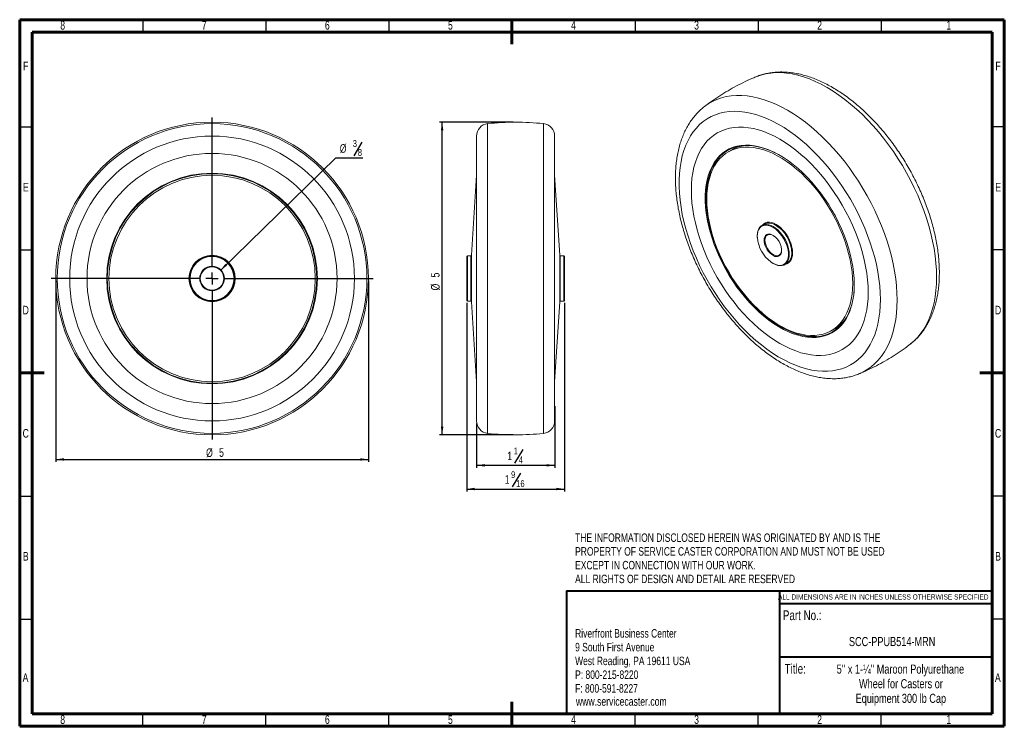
# Model space of a CAD drawing. Header units: inches. Extents: x 0.6 to 16.3, y 0.2 to 11.5.
import ezdxf

# ---------------------------------------------------------------- set-up
doc = ezdxf.new("R2010")
doc.units = ezdxf.units.IN
doc.header["$MEASUREMENT"] = 0
doc.layers.add('FORMAT', color=7, linetype='Continuous')
doc.styles.add('SLDTEXTSTYLE0', font='TXT', dxfattribs={"width": 0.75})
doc.dimstyles.new('SLDDIMSTYLE0', dxfattribs={"dimtxt": 0.137795, "dimasz": 0.13, "dimexe": 0, "dimexo": 0.0625, "dimgap": 0.034449, "dimtad": 0, "dimtih": 1, "dimtoh": 1, "dimrnd": 1e-09, "dimzin": 12, "dimdsep": 46, "dimlunit": 5, "dimtxsty": 'SLDTEXTSTYLE0', "dimsah": 1, "dimcen": 0, "dimadec": 0, "dimazin": 3, "dimtfac": 1, "dimtofl": 0, "dimtmove": 0, "dimatfit": 3, "dimfxl": 0, "dimfrac": 2, "dimtolj": 1, "dimtzin": 12, "dimarcsym": 0})
doc.dimstyles.new('SLDDIMSTYLE1', dxfattribs={"dimtxt": 0.137795, "dimasz": 0.13, "dimexe": 0, "dimexo": 0.0625, "dimgap": 0.034449, "dimtad": 1, "dimrnd": 1e-09, "dimzin": 12, "dimdsep": 46, "dimlunit": 5, "dimtxsty": 'SLDTEXTSTYLE0', "dimsah": 1, "dimcen": 0.09, "dimadec": 0, "dimazin": 3, "dimtfac": 1, "dimtofl": 0, "dimtmove": 0, "dimatfit": 3, "dimfxl": 0, "dimfrac": 2, "dimtolj": 1, "dimtzin": 12, "dimarcsym": 0})
doc.dimstyles.new('SLDDIMSTYLE2', dxfattribs={"dimtxt": 0.137795, "dimasz": 0.13, "dimexe": 0, "dimexo": 0.0625, "dimgap": 0.034449, "dimtad": 1, "dimdec": 6, "dimrnd": 1e-09, "dimzin": 12, "dimdsep": 46, "dimlunit": 5, "dimtxsty": 'SLDTEXTSTYLE0', "dimsah": 1, "dimcen": 0.09, "dimadec": 0, "dimazin": 3, "dimtfac": 1, "dimtofl": 0, "dimtmove": 0, "dimatfit": 3, "dimfxl": 0, "dimfrac": 2, "dimtolj": 1, "dimtzin": 12, "dimarcsym": 0})

# ---------------------------------------------------------------- blocks, each defined once
blk = doc.blocks.new('SW_NOTE_0')
at = {"layer": 'FORMAT', "color": 0, "char_height": 0.13542, "attachment_point": 1, "style": 'SLDTEXTSTYLE0'}
for s, insert in [('Riverfront Business Center', (0, 0.175)), ('9 South First Avenue', (0, -0.045)), ('West Reading, PA 19611 USA', (0, -0.265)), ('P: 800-215-8220', (0, -0.485)), ('F: 800-591-8227', (0, -0.705))]:
    blk.add_mtext(s, dxfattribs=dict(at, insert=insert))
blk = doc.blocks.new('SW_NOTE_1')
at = {"layer": 'FORMAT', "color": 0, "char_height": 0.13542, "attachment_point": 1, "style": 'SLDTEXTSTYLE0'}
for s, insert in [('THE INFORMATION DISCLOSED HEREIN WAS ORIGINATED BY AND IS THE', (0, 0.175)), ('PROPERTY OF SERVICE CASTER CORPORATION AND MUST NOT BE USED', (0, -0.045)), ('EXCEPT IN CONNECTION WITH OUR WORK.', (0, -0.265)), ('ALL RIGHTS OF DESIGN AND DETAIL ARE RESERVED', (0, -0.485))]:
    blk.add_mtext(s, dxfattribs=dict(at, insert=insert))
blk = doc.blocks.new('SW_NOTE_2')
at = {"layer": 'FORMAT', "color": 0, "char_height": 0.14583, "attachment_point": 2, "style": 'SLDTEXTSTYLE0'}
for s, insert in [("5'' x 1-¼'' Maroon Polyurethane", (1.433, 0.188)), ('Wheel for Casters or', (1.441, -0.046)), ('Equipment 300 lb Cap', (1.44, -0.28))]:
    blk.add_mtext(s, dxfattribs=dict(at, insert=insert))
blk = doc.blocks.new('_D')
at = {"layer": 'FORMAT'}
for p, q in [((6.065, 9.539), (5.933, 9.319)), ((3.802, 7.488), (5.647, 9.287)), ((5.647, 9.287), (6.08, 9.287))]:
    blk.add_line(p, q, dxfattribs=at)
blk.add_solid([(3.802, 7.488), (3.909, 7.565), (3.881, 7.593)], dxfattribs=at)
at = {"layer": 'FORMAT', "attachment_point": 1, "style": 'SLDTEXTSTYLE0'}
for s, insert, char_height in [('%%c', (5.71, 9.506), 0.1378), ('3', (5.918, 9.571), 0.11), ('8', (5.999, 9.429), 0.11)]:
    blk.add_mtext(s, dxfattribs=dict(at, insert=insert, char_height=char_height))
blk = doc.blocks.new('_D_1')
at = {"layer": 'FORMAT'}
for p, q in [((1.167, 7.318), (1.167, 4.424)), ((6.167, 7.318), (6.167, 4.424)), ((1.167, 4.464), (6.167, 4.464))]:
    blk.add_line(p, q, dxfattribs=at)
for points in [[(1.167, 4.464), (1.297, 4.444), (1.297, 4.484)], [(6.167, 4.464), (6.037, 4.484), (6.037, 4.444)]]:
    blk.add_solid(points, dxfattribs=at)
at = {"layer": 'FORMAT', "attachment_point": 1, "style": 'SLDTEXTSTYLE0'}
for s, insert, char_height in [('%%c', (3.572, 4.641), 0.1378), ('5', (3.78, 4.644), 0.138)]:
    blk.add_mtext(s, dxfattribs=dict(at, insert=insert, char_height=char_height))
blk = doc.blocks.new('SW_CENTERMARKSYMBOL_0')
at = {"layer": 'FORMAT', "color": 0}
for p, q in [((0, 0.197), (0, 2.575)), ((-0.197, 0), (-2.575, 0)), ((0, 0), (-0.098, 0)), ((0, 0), (0, 0.098)), ((0, 0), (0, -0.098)), ((0, 0), (0.098, 0)), ((0.197, 0), (2.575, 0)), ((0, -0.197), (0, -2.575))]:
    blk.add_line(p, q, dxfattribs=at)
blk = doc.blocks.new('_D_2')
at = {"layer": 'FORMAT'}
for p, q in [((8.482, 9.858), (7.307, 9.858)), ((7.347, 4.858), (7.347, 9.858)), ((8.482, 4.858), (7.307, 4.858))]:
    blk.add_line(p, q, dxfattribs=at)
for points in [[(7.347, 9.858), (7.327, 9.728), (7.367, 9.728)], [(7.347, 4.858), (7.367, 4.988), (7.327, 4.988)]]:
    blk.add_solid(points, dxfattribs=at)
at = {"layer": 'FORMAT', "attachment_point": 1, "rotation": 90, "style": 'SLDTEXTSTYLE0'}
for s, insert, char_height in [('5', (7.167, 7.374), 0.138), ('%%c', (7.169, 7.167), 0.1378)]:
    blk.add_mtext(s, dxfattribs=dict(at, insert=insert, char_height=char_height))
blk = doc.blocks.new('_D_3')
at = {"layer": 'FORMAT'}
for p, q in [((9.147, 5.318), (9.147, 4.33)), ((7.897, 5.041), (7.897, 4.33)), ((8.639, 4.622), (8.506, 4.402)), ((7.897, 4.37), (9.147, 4.37))]:
    blk.add_line(p, q, dxfattribs=at)
for points in [[(7.897, 4.37), (8.027, 4.35), (8.027, 4.39)], [(9.147, 4.37), (9.017, 4.39), (9.017, 4.35)]]:
    blk.add_solid(points, dxfattribs=at)
at = {"layer": 'FORMAT', "attachment_point": 1, "style": 'SLDTEXTSTYLE0'}
for s, insert, char_height in [('1', (8.389, 4.591), 0.138), ('1', (8.491, 4.654), 0.11), ('4', (8.572, 4.512), 0.11)]:
    blk.add_mtext(s, dxfattribs=dict(at, insert=insert, char_height=char_height))
blk = doc.blocks.new('_D_4')
at = {"layer": 'FORMAT'}
for p, q in [((7.74, 6.967), (7.74, 3.952)), ((9.303, 6.967), (9.303, 3.952)), ((8.598, 4.244), (8.466, 4.024)), ((7.74, 3.991), (9.303, 3.991))]:
    blk.add_line(p, q, dxfattribs=at)
for points in [[(7.74, 3.991), (7.87, 3.971), (7.87, 4.011)], [(9.303, 3.991), (9.173, 4.011), (9.173, 3.971)]]:
    blk.add_solid(points, dxfattribs=at)
at = {"layer": 'FORMAT', "attachment_point": 1, "style": 'SLDTEXTSTYLE0'}
for s, insert, char_height in [('9', (8.45, 4.276), 0.11), ('1', (8.348, 4.213), 0.138), ('16', (8.532, 4.133), 0.1102)]:
    blk.add_mtext(s, dxfattribs=dict(at, insert=insert, char_height=char_height))

msp = doc.modelspace()

# ---------------------------------------------------------------- linework, layer by layer
at = {"color": 7, "linetype": 'Continuous', "lineweight": 60}
for p, q in [((0.5905512, 11.496063), (16.3385827, 11.496063)), ((0.5905512, 0.1968504), (0.5905512, 11.496063)), ((8.4645669, 11.496063), (8.4645669, 11.1023622)), ((16.3385827, 11.496063), (16.3385827, 0.1968504)), ((0.7874016, 11.2992126), (16.1417323, 11.2992126)), ((0.7874016, 0.3937008), (0.7874016, 11.2992126)), ((16.1417323, 11.2992126), (16.1417323, 0.3937008)), ((0.5905512, 5.8464567), (0.984252, 5.8464567)), ((16.3385827, 5.8464567), (15.9448819, 5.8464567)), ((16.1417323, 2.5688976), (16.1417323, 0.3937008)), ((8.4645669, 0.1968504), (8.4645669, 0.5905512)), ((16.1417323, 0.3937008), (0.7874016, 0.3937008)), ((16.1417323, 0.3937008), (8.7716535, 0.3937008)), ((16.3385827, 0.1968504), (0.5905512, 0.1968504))]:
    msp.add_line(p, q, dxfattribs=at)
at = {"color": 7, "linetype": 'Continuous', "lineweight": 30}
for p, q in [((2.5590551, 11.496063), (2.5590551, 11.2992126)), ((4.5275591, 11.496063), (4.5275591, 11.2992126)), ((6.496063, 11.496063), (6.496063, 11.2992126)), ((10.4330709, 11.496063), (10.4330709, 11.2992126)), ((12.4015748, 11.496063), (12.4015748, 11.2992126)), ((14.3700787, 11.496063), (14.3700787, 11.2992126)), ((0.5905512, 9.7834646), (0.7874016, 9.7834646)), ((16.3385827, 9.7834646), (16.1417323, 9.7834646)), ((0.5905512, 7.8149606), (0.7874016, 7.8149606)), ((16.3385827, 7.8149606), (16.1417323, 7.8149606)), ((0.5905512, 3.8779528), (0.7874016, 3.8779528)), ((16.3385827, 3.8779528), (16.1417323, 3.8779528)), ((0.5905512, 1.9094488), (0.7874016, 1.9094488)), ((16.3385827, 1.9094488), (16.1417323, 1.9094488)), ((2.5590551, 0.1968504), (2.5590551, 0.3937008)), ((4.5275591, 0.1968504), (4.5275591, 0.3937008)), ((6.496063, 0.1968504), (6.496063, 0.3937008)), ((10.4330709, 0.1968504), (10.4330709, 0.3937008)), ((12.4015748, 0.1968504), (12.4015748, 0.3937008)), ((14.3700787, 0.1968504), (14.3700787, 0.3937008))]:
    msp.add_line(p, q, dxfattribs=at)
at = {"color": 7, "linetype": 'Continuous', "lineweight": 15}
for p, q in [((11.541558, 10.1065968), (11.5450929, 10.1093244)), ((7.8965263, 7.3575312), (7.8965263, 9.634819)), ((9.1465263, 9.634819), (9.1465263, 7.3575312)), ((11.9751627, 9.4119055), (11.9221297, 9.3812902)), ((7.8965263, 9.0075312), (7.8158672, 7.7284019)), ((9.2271854, 7.7284019), (9.1465263, 9.0075312)), ((12.5022357, 8.2283869), (12.462913, 8.2056864)), ((12.3853078, 8.0393849), (12.3851003, 8.0360934)), ((12.3851003, 8.0360934), (12.3857547, 8.0146001)), ((12.3856235, 8.0443926), (12.3853078, 8.0393849)), ((7.805887, 7.7190312), (7.7502763, 7.7190312)), ((9.2927763, 7.7190312), (9.2371656, 7.7190312)), ((7.7402763, 7.0060312), (7.7402763, 7.7090312)), ((9.3027763, 7.7090312), (9.3027763, 7.3575312)), ((12.6090571, 7.6163747), (12.6297242, 7.602768)), ((12.8243836, 7.579533), (12.8637063, 7.6022336)), ((7.8965263, 5.0802433), (7.8965263, 7.3575312)), ((9.1465263, 7.3575312), (9.1465263, 5.0802433)), ((9.3027763, 7.3575312), (9.3027763, 7.0060312)), ((13.9356087, 7.2685678), (13.9355, 7.2609692)), ((13.9355785, 7.2747879), (13.9356087, 7.2685678)), ((13.9310658, 7.1235777), (13.9329428, 7.1430987)), ((7.7502763, 6.9960312), (7.805887, 6.9960312)), ((7.8158672, 6.9866605), (7.8965263, 5.7075312)), ((9.1465263, 5.7075312), (9.2271854, 6.9866605)), ((9.2371656, 6.9960312), (9.2927763, 6.9960312)), ((13.5719956, 6.5233289), (13.6250287, 6.5539442))]:
    msp.add_line(p, q, dxfattribs=at)
at = {"color": 8, "linetype": 'Continuous', "lineweight": 15}
for p, q in [((8.0752111, 9.83368), (8.0752111, 4.8813824)), ((8.9678415, 7.3575312), (8.9678415, 9.83368)), ((12.3880292, 8.0320114), (12.3886378, 8.0115879)), ((12.4978475, 7.9500964), (12.4969237, 7.969148)), ((7.7502763, 7.7190312), (7.7502763, 6.9960312)), ((7.805887, 7.3575312), (7.805887, 7.7190312)), ((7.8158672, 7.7284019), (7.8158672, 6.9866605)), ((9.2271854, 7.3575312), (9.2271854, 7.7284019)), ((9.2371656, 7.7190312), (9.2371656, 7.3575312)), ((9.2927763, 7.3575312), (9.2927763, 7.7190312)), ((7.805887, 6.9960312), (7.805887, 7.3575312)), ((8.9678415, 4.8813824), (8.9678415, 7.3575312)), ((9.2271854, 6.9866605), (9.2271854, 7.3575312)), ((9.2371656, 7.3575312), (9.2371656, 6.9960312)), ((9.2927763, 6.9960312), (9.2927763, 7.3575312)), ((13.9385376, 7.2644857), (13.9385172, 7.2564425)), ((13.9385241, 7.2710486), (13.9385376, 7.2644857))]:
    msp.add_line(p, q, dxfattribs=at)
at = {"color": 7, "linetype": 'Continuous', "lineweight": 40}
for p, q in [((9.3359125, 2.3634387), (16.1417323, 2.3634387)), ((9.3359125, 2.3634387), (9.3359125, 0.3937008)), ((12.7436082, 2.3634387), (12.7436082, 0.3937008)), ((12.7436082, 2.1586001), (16.1417323, 2.1586001)), ((12.7436082, 1.3077474), (16.1417323, 1.3077474))]:
    msp.add_line(p, q, dxfattribs=at)
at = {"color": 8, "linetype": 'Continuous', "lineweight": 15, "flags": 128}
for points in [[(15.2554986, 7.3788508), (15.2529307, 7.4897954), (15.2452347, 7.6033793), (15.2324331, 7.7192694), (15.2145635, 7.8371258), (15.1916782, 7.9566028), (15.1638444, 8.0773499), (15.1311438, 8.1990129), (15.0936722, 8.3212351), (15.0515396, 8.4436578), (15.0048696, 8.5659221), (14.953799, 8.6876692), (14.8984776, 8.8085422), (14.8390677, 8.9281863), (14.7757436, 9.0462508), (14.708691, 9.1623893), (14.6381066, 9.2762611), (14.5641975, 9.3875323), (14.4871803, 9.4958765), (14.407281, 9.6009758), (14.324734, 9.702522), (14.2397815, 9.8002173), (14.1526724, 9.893775), (14.0636625, 9.9829208), (13.9730128, 10.0673932), (13.880989, 10.1469444), (13.7878613, 10.2213411), (13.6939027, 10.2903651), (13.5993889, 10.3538139), (13.504597, 10.4115013), (13.4098051, 10.4632583), (13.3152912, 10.5089329), (13.2213326, 10.5483912), (13.1282049, 10.5815175), (13.0361812, 10.6082146), (12.9455314, 10.6284042), (12.8565215, 10.642027), (12.7694125, 10.6490432), (12.6844599, 10.6494321), (12.6019129, 10.6431926), (12.5220136, 10.630343), (12.4449964, 10.610921), (12.3710873, 10.5849836), (12.3640335, 10.5820996)], [(11.5450929, 10.1093244), (11.6022652, 10.1495102), (11.6693178, 10.1882314), (11.7399022, 10.2206082), (11.8138114, 10.2465457), (11.8908286, 10.2659677), (11.9707278, 10.2788173), (12.0532748, 10.2850567), (12.1382274, 10.2846678), (12.2253364, 10.2776517), (12.3143463, 10.2640288), (12.4049961, 10.2438392), (12.4970198, 10.2171421), (12.5901475, 10.1840158), (12.6841061, 10.1445575), (12.77862, 10.0988829), (12.8734119, 10.0471259), (12.9682038, 9.9894385), (13.0627177, 9.9259897), (13.1566763, 9.8569658), (13.249804, 9.7825691), (13.3418277, 9.7030178), (13.4324775, 9.6185454), (13.5214874, 9.5293996), (13.6085964, 9.4358419), (13.693549, 9.3381466), (13.776096, 9.2366004), (13.8559952, 9.1315011), (13.9330124, 9.0231569), (14.0069216, 8.9118858), (14.077506, 8.7980139), (14.1445586, 8.6818755), (14.2078827, 8.563811), (14.2672925, 8.4441668), (14.3226139, 8.3232939), (14.3736845, 8.2015467), (14.4203546, 8.0792825), (14.4624872, 7.9568597), (14.4999587, 7.8346376), (14.5326594, 7.7129745), (14.5604931, 7.5922274), (14.5833784, 7.4727504), (14.601248, 7.354894), (14.6140497, 7.2390039), (14.6217457, 7.12542), (14.6243135, 7.0144754), (14.6217457, 6.9064956), (14.6140497, 6.8017973), (14.601248, 6.7006876), (14.5833784, 6.6034631), (14.5604931, 6.5104089), (14.5326594, 6.421798), (14.4999587, 6.3378902), (14.4624872, 6.2589318), (14.4203546, 6.1851544), (14.3736845, 6.1167742), (14.3226139, 6.0539919), (14.2672925, 5.9969917), (14.2078827, 5.9459407), (14.1445586, 5.9009886), (14.077506, 5.8622674), (14.0126554, 5.8322292)], [(11.5556071, 8.64797), (11.5562392, 8.6852483), (11.5614464, 8.7730252), (11.5718379, 8.8572133), (11.5873685, 8.9374446), (11.60797, 9.013368), (11.6335526, 9.0846518), (11.6640042, 9.1509841), (11.6991918, 9.2120749), (11.7389614, 9.2676571), (11.7831392, 9.3174876), (11.831532, 9.3613485), (11.8839282, 9.399048), (11.9400987, 9.4304213), (11.9997978, 9.4553313), (12.0627645, 9.4736689), (12.1287235, 9.4853539), (12.1973863, 9.4903354), (12.2684527, 9.4885914), (12.3416119, 9.4801297), (12.3672777, 9.4756581)], [(11.5762298, 8.7794725), (11.5755537, 8.7722365), (11.5703775, 8.6849805), (11.5703775, 8.5945386), (11.5755537, 8.5013062), (11.5858836, 8.4056911), (11.601322, 8.3081112), (11.6218013, 8.2089934), (11.647232, 8.108771), (11.6775029, 8.0078824), (11.7124817, 7.9067685), (11.7520153, 7.8058717), (11.7959309, 7.705633), (11.8440365, 7.6064908), (11.8961218, 7.5088787), (11.9519589, 7.4132234), (12.0113037, 7.3199433), (12.0738967, 7.2294461), (12.1394642, 7.1421278), (12.2077195, 7.05837), (12.2783641, 6.978539), (12.3510892, 6.9029839), (12.4255767, 6.8320351), (12.5015009, 6.7660028), (12.5785297, 6.7051758), (12.6563265, 6.6498201), (12.7345509, 6.6001776), (12.7809373, 6.5735626)], [(12.5611432, 8.205551), (12.5393689, 8.2087972), (12.5070986, 8.2082674), (12.4775878, 8.2009229), (12.4514656, 8.1869203), (12.4292887, 8.1665579), (12.4115299, 8.1402698), (12.3985675, 8.1086163), (12.3906779, 8.0722719), (12.3880292, 8.0320114)], [(12.4678684, 8.208547), (12.4694134, 8.2104651), (12.4918364, 8.2321099), (12.518294, 8.2473886), (12.5482476, 8.25599), (12.5810875, 8.257739), (12.6161451, 8.2526002), (12.6527067, 8.240678), (12.6900281, 8.2222152), (12.7174648, 8.2047144)], [(12.4969237, 7.969148), (12.4996071, 7.9990605), (12.5075542, 8.0247252), (12.5204595, 8.045156), (12.5378273, 8.0595677), (12.5589899, 8.0674064), (12.5831341, 8.0683708), (12.5971851, 8.0659866)], [(12.9371503, 7.8780744), (12.9416505, 7.859443), (12.949604, 7.8126316), (12.9522733, 7.7679933), (12.949604, 7.7264369), (12.9416505, 7.6888083), (12.9285747, 7.6558736), (12.9106428, 7.6283032), (12.8882198, 7.6066584), (12.8617622, 7.5913798), (12.8318085, 7.5827784), (12.829339, 7.5823937)], [(12.6049763, 7.6220857), (12.6093933, 7.6189284), (12.6456547, 7.5964647), (12.6817227, 7.5802259), (12.7168285, 7.570558), (12.7502239, 7.5676671), (12.7811971, 7.5716148), (12.809088, 7.5823169), (12.8333022, 7.5995453), (12.8533234, 7.6229329), (12.8687251, 7.6519813), (12.879179, 7.6860711), (12.8796947, 7.6885094)], [(14.832921, 6.3055537), (14.8390677, 6.310316), (14.8984776, 6.3613671), (14.953799, 6.4183673), (15.0048696, 6.4811496), (15.0515396, 6.5495297), (15.0936722, 6.6233072), (15.1311438, 6.7022656), (15.1638444, 6.7861733), (15.1916782, 6.8747842), (15.2145635, 6.9678384), (15.2324331, 7.065063), (15.2452347, 7.1661727), (15.2529307, 7.270871), (15.2554986, 7.3788508)], [(13.8676108, 6.8378097), (13.8459478, 6.7861636), (13.8131103, 6.7224172), (13.7756111, 6.6640488), (13.7336145, 6.6113136), (13.6873038, 6.5644423), (13.6368818, 6.5236397), (13.5825687, 6.4890844), (13.5246023, 6.4609274), (13.4632358, 6.4392918), (13.3987377, 6.4242723), (13.33139, 6.4159344), (13.2614872, 6.4143148), (13.1893349, 6.4194204), (13.1152487, 6.431229), (13.0395525, 6.4496888), (12.9625773, 6.4747192), (12.8846597, 6.5062108), (12.8061405, 6.5440258), (12.7450278, 6.577615)]]:
    msp.add_lwpolyline(points, dxfattribs=at)
at = {"color": 7, "linetype": 'Continuous', "lineweight": 15, "flags": 128}
for points in [[(14.3573484, 7.0227114), (14.3547693, 7.1294015), (14.3470402, 7.2387276), (14.3341859, 7.3503396), (14.3162476, 7.4638798), (14.2932827, 7.5789847), (14.2653648, 7.6952854), (14.2325833, 7.8124094), (14.1950432, 7.9299816), (14.1528648, 8.0476253), (14.1061833, 8.1649636), (14.055148, 8.2816208), (13.9999225, 8.3972231), (13.9406838, 8.5114002), (13.8776215, 8.6237864), (13.8109378, 8.7340216), (13.7408461, 8.8417527), (13.667571, 8.9466347), (13.5913472, 9.0483316), (13.512419, 9.1465176), (13.431039, 9.2408782), (13.3474681, 9.3311111), (13.261974, 9.4169273), (13.1748304, 9.4980519), (13.0863165, 9.574225), (12.9967159, 9.6452026), (12.9063156, 9.7107574), (12.8154052, 9.7706793), (12.7242758, 9.8247765), (12.6332194, 9.8728755), (12.5425277, 9.9148225), (12.4524912, 9.9504829), (12.3633983, 9.9797425), (12.2755344, 10.0025077), (12.1891809, 10.0187054), (12.1046145, 10.0282839), (12.022106, 10.0312124), (11.9419198, 10.0274816), (11.8643128, 10.0171033), (11.7895334, 10.0001109), (11.7178213, 9.9765588), (11.6494061, 9.9465224), (11.5845071, 9.9100979), (11.5233321, 9.867402), (11.4660771, 9.8185715), (11.4129254, 9.7637629), (11.3640474, 9.7031516), (11.3195997, 9.6369318), (11.2797245, 9.5653156), (11.2445496, 9.4885325), (11.2141878, 9.4068285), (11.1887362, 9.3204651), (11.1682763, 9.2297192), (11.1528739, 9.1348813), (11.1425781, 9.0362553), (11.1374219, 8.9341571), (11.1374219, 8.8289137), (11.1425781, 8.7208623), (11.1528739, 8.610349), (11.1682763, 8.4977278), (11.1887362, 8.3833595), (11.2141878, 8.2676104), (11.2445496, 8.1508512), (11.2797245, 8.0334561), (11.3195997, 7.9158011), (11.3640474, 7.798263), (11.4129254, 7.6812183), (11.4660771, 7.5650421), (11.5233321, 7.4501063), (11.5845071, 7.3367793), (11.6494061, 7.225424), (11.7178213, 7.1163972), (11.7895334, 7.010048), (11.8643128, 6.9067172), (11.9419198, 6.8067357), (12.022106, 6.7104238), (12.1046145, 6.6180901), (12.1891809, 6.5300303), (12.2755344, 6.4465264), (12.3633983, 6.3678461), (12.4524912, 6.2942413), (12.5425277, 6.2259477), (12.6332194, 6.1631842), (12.7242758, 6.1061518), (12.8154052, 6.0550333), (12.9063156, 6.0099922), (12.9967159, 5.971173), (13.0863165, 5.9387), (13.1748304, 5.9126772), (13.261974, 5.8931879), (13.3474681, 5.8802946), (13.431039, 5.8740386), (13.512419, 5.8744399), (13.5913472, 5.8814973), (13.667571, 5.8951881), (13.7408461, 5.9154685), (13.8109378, 5.9422735), (13.8776215, 5.9755173), (13.9406838, 6.0150933), (13.9999225, 6.0608748), (14.055148, 6.1127151), (14.1061833, 6.1704483), (14.1528648, 6.2338892), (14.1950432, 6.3028348), (14.2325833, 6.3770641), (14.2653648, 6.4563395), (14.2932827, 6.5404068), (14.3162476, 6.628997), (14.3341859, 6.721826), (14.3470402, 6.8185967), (14.3547693, 6.9189991), (14.3573484, 7.0227114)], [(14.1612763, 7.1359014), (14.1586961, 7.2359939), (14.150965, 7.3387002), (14.1381113, 7.4436455), (14.1201818, 7.5504468), (14.0972419, 7.6587145), (14.0693753, 7.7680534), (14.0366838, 7.8780647), (13.9992866, 7.9883469), (13.9573202, 8.0984977), (13.9109376, 8.2081149), (13.8603082, 8.3167988), (13.8056167, 8.4241527), (13.7470627, 8.5297849), (13.6848597, 8.63331), (13.6192349, 8.7343501), (13.5504276, 8.8325367), (13.4786888, 8.9275114), (13.4042805, 9.0189277), (13.327474, 9.1064521), (13.2485497, 9.1897651), (13.1677955, 9.2685627), (13.0855061, 9.3425575), (13.0019818, 9.4114795), (12.9175273, 9.475077), (12.8324508, 9.5331182), (12.7470627, 9.5853912), (12.6616746, 9.6317052), (12.5765981, 9.6718913), (12.4921436, 9.7058028), (12.4086192, 9.733316), (12.3263298, 9.7543306), (12.2455757, 9.7687697), (12.1666513, 9.7765808), (12.0898449, 9.7777353), (12.0154365, 9.772229), (11.9436978, 9.760082), (11.8748905, 9.7413387), (11.8092656, 9.7160674), (11.7470627, 9.6843604), (11.6885086, 9.6463332), (11.6338171, 9.6021248), (11.5831877, 9.5518964), (11.5368052, 9.4958312), (11.4948388, 9.4341339), (11.4574416, 9.3670296), (11.42475, 9.2947631), (11.3968835, 9.2175982), (11.3739436, 9.1358163), (11.3560141, 9.049716), (11.3431603, 8.9596114), (11.3354293, 8.8658312), (11.3328491, 8.7687177), (11.3354293, 8.6686252), (11.3431603, 8.5659189), (11.3560141, 8.4609736), (11.3739436, 8.3541723), (11.3968835, 8.2459046), (11.42475, 8.1365657), (11.4574416, 8.0265544), (11.4948388, 7.9162722), (11.5368052, 7.8061214), (11.5831877, 7.6965042), (11.6338171, 7.5878203), (11.6885086, 7.4804664), (11.7470627, 7.3748342), (11.8092656, 7.2713091), (11.8748905, 7.170269), (11.9436978, 7.0720824), (12.0154365, 6.9771077), (12.0898449, 6.8856914), (12.1666513, 6.798167), (12.2455757, 6.714854), (12.3263298, 6.6360564), (12.4086192, 6.5620616), (12.4921436, 6.4931396), (12.5765981, 6.4295421), (12.6616746, 6.3715009), (12.7470627, 6.3192279), (12.8324508, 6.2729139), (12.9175273, 6.2327278), (13.0019818, 6.1988163), (13.0855061, 6.1713031), (13.1677955, 6.1502885), (13.2485497, 6.1358494), (13.327474, 6.1280383), (13.4042805, 6.1268838), (13.4786888, 6.1323901), (13.5504276, 6.1445371), (13.6192349, 6.1632804), (13.6848597, 6.1885517), (13.7470627, 6.2202587), (13.8056167, 6.2582859), (13.8603082, 6.3024943), (13.9109376, 6.3527227), (13.9573202, 6.4087879), (13.9992866, 6.4704852), (14.0366838, 6.5375895), (14.0693753, 6.609856), (14.0972419, 6.6870209), (14.1201818, 6.7688028), (14.1381113, 6.8549031), (14.150965, 6.9450077), (14.1586961, 7.0387879), (14.1612763, 7.1359014)], [(14.1612763, 7.1359014), (14.1586961, 7.2359939), (14.150965, 7.3387002), (14.1381113, 7.4436455), (14.1201818, 7.5504468), (14.0972419, 7.6587145), (14.0693753, 7.7680534), (14.0366838, 7.8780647), (13.9992866, 7.9883469), (13.9573202, 8.0984977), (13.9109376, 8.2081149), (13.8603082, 8.3167988), (13.8056167, 8.4241527), (13.7470627, 8.5297849), (13.6848597, 8.63331), (13.6192349, 8.7343501), (13.5504276, 8.8325367), (13.4786888, 8.9275114), (13.4042805, 9.0189277), (13.327474, 9.1064521), (13.2485497, 9.1897651), (13.1677955, 9.2685627), (13.0855061, 9.3425575), (13.0019818, 9.4114795), (12.9175273, 9.475077), (12.8324508, 9.5331182), (12.7470627, 9.5853912), (12.6616746, 9.6317052), (12.5765981, 9.6718913), (12.4921436, 9.7058028), (12.4086192, 9.733316), (12.3263298, 9.7543306), (12.2455757, 9.7687697), (12.1666513, 9.7765808), (12.0898449, 9.7777353), (12.0154365, 9.772229), (11.9436978, 9.760082), (11.8748905, 9.7413387), (11.8092656, 9.7160674), (11.7470627, 9.6843604), (11.6885086, 9.6463332), (11.6338171, 9.6021248), (11.5831877, 9.5518964), (11.5368052, 9.4958312), (11.4948388, 9.4341339), (11.4574416, 9.3670296), (11.42475, 9.2947631), (11.3968835, 9.2175982), (11.3739436, 9.1358163), (11.3560141, 9.049716), (11.3431603, 8.9596114), (11.3354293, 8.8658312), (11.3328491, 8.7687177), (11.3354293, 8.6686252), (11.3431603, 8.5659189), (11.3560141, 8.4609736), (11.3739436, 8.3541723), (11.3968835, 8.2459046), (11.42475, 8.1365657), (11.4574416, 8.0265544), (11.4948388, 7.9162722), (11.5368052, 7.8061214), (11.5831877, 7.6965042), (11.6338171, 7.5878203), (11.6885086, 7.4804664), (11.7470627, 7.3748342), (11.8092656, 7.2713091), (11.8748905, 7.170269), (11.9436978, 7.0720824), (12.0154365, 6.9771077), (12.0898449, 6.8856914), (12.1666513, 6.798167), (12.2455757, 6.714854), (12.3263298, 6.6360564), (12.4086192, 6.5620616), (12.4921436, 6.4931396), (12.5765981, 6.4295421), (12.6616746, 6.3715009), (12.7470627, 6.3192279), (12.8324508, 6.2729139), (12.9175273, 6.2327278), (13.0019818, 6.1988163), (13.0855061, 6.1713031), (13.1677955, 6.1502885), (13.2485497, 6.1358494), (13.327474, 6.1280383), (13.4042805, 6.1268838), (13.4786888, 6.1323901), (13.5504276, 6.1445371), (13.6192349, 6.1632804), (13.6848597, 6.1885517), (13.7470627, 6.2202587), (13.8056167, 6.2582859), (13.8603082, 6.3024943), (13.9109376, 6.3527227), (13.9573202, 6.4087879), (13.9992866, 6.4704852), (14.0366838, 6.5375895), (14.0693753, 6.609856), (14.0972419, 6.6870209), (14.1201818, 6.7688028), (14.1381113, 6.8549031), (14.150965, 6.9450077), (14.1586961, 7.0387879), (14.1612763, 7.1359014)], [(12.7451986, 9.3292167), (12.7345509, 9.3352154), (12.6563265, 9.375889), (12.5785297, 9.4103554), (12.5015009, 9.4384641), (12.4255767, 9.460092), (12.3510892, 9.4751446), (12.2783641, 9.4835561), (12.2077195, 9.4852897), (12.1394642, 9.4803378), (12.0738967, 9.4687221), (12.0113037, 9.4504933), (11.9519589, 9.4257312), (11.8961218, 9.3945441), (11.8440365, 9.3570683), (11.7959309, 9.3134677), (11.7520153, 9.2639329), (11.7124817, 9.2086806), (11.6775029, 9.1479523), (11.647232, 9.0820137), (11.6218013, 9.011153), (11.601322, 8.9356801), (11.5858836, 8.855925), (11.5762298, 8.7794725)], [(13.9137889, 7.2787729), (13.9111834, 7.3702661), (13.9033788, 7.464359), (13.8904097, 7.5606311), (13.8723341, 7.6586526), (13.8492329, 7.7579856), (13.821209, 7.8581865), (13.7883878, 7.9588078), (13.7509157, 8.0594001), (13.7089603, 8.1595141), (13.6627087, 8.2587026), (13.6123676, 8.3565228), (13.5581619, 8.4525376), (13.5003336, 8.5463183), (13.439141, 8.6374459), (13.3748575, 8.7255136), (13.30777, 8.810128), (13.2381783, 8.8909112), (13.1663932, 8.9675023), (13.0927352, 9.0395594), (13.0175333, 9.1067605), (12.9411235, 9.1688055), (12.863847, 9.2254174), (12.7860488, 9.2763433), (12.7080766, 9.3213557), (12.6302784, 9.3602537), (12.5530019, 9.3928634), (12.4765921, 9.4190392), (12.4013902, 9.4386643), (12.3277322, 9.451651), (12.2559471, 9.4579412), (12.1863554, 9.4575069), (12.1192679, 9.4503501), (12.0549843, 9.4365026), (11.9937918, 9.4160264), (11.9359635, 9.3890128), (11.8817578, 9.3555826), (11.8314167, 9.315885), (11.7851651, 9.2700974), (11.7432096, 9.2184242), (11.7057376, 9.1610962), (11.6729164, 9.0983695), (11.6448925, 9.0305242), (11.6217912, 8.9578634), (11.6037157, 8.8807115), (11.5907466, 8.7994131), (11.5829419, 8.7143314), (11.5803365, 8.6258462), (11.5829419, 8.5343529), (11.5907466, 8.4402601), (11.6037157, 8.343988), (11.6217912, 8.2459665), (11.6448925, 8.1466335), (11.6729164, 8.0464325), (11.7057376, 7.9458113), (11.7432096, 7.845219), (11.7851651, 7.745105), (11.8314167, 7.6459165), (11.8817578, 7.5480963), (11.9359635, 7.4520815), (11.9937918, 7.3583008), (12.0549843, 7.2671732), (12.1192679, 7.1791055), (12.1863554, 7.0944911), (12.2559471, 7.0137079), (12.3277322, 6.9371168), (12.4013902, 6.8650597), (12.4765921, 6.7978586), (12.5530019, 6.7358136), (12.6302784, 6.6792017), (12.7080766, 6.6282758), (12.7860488, 6.5832634), (12.863847, 6.5443654), (12.9411235, 6.5117557), (13.0175333, 6.4855799), (13.0927352, 6.4659548), (13.1663932, 6.4529681), (13.2381783, 6.4466779), (13.30777, 6.4471122), (13.3748575, 6.454269), (13.439141, 6.4681165), (13.5003336, 6.4885927), (13.5581619, 6.5156063), (13.6123676, 6.5490365), (13.6627087, 6.5887341), (13.7089603, 6.6345217), (13.7509157, 6.6861949), (13.7883878, 6.7435229), (13.821209, 6.8062496), (13.8492329, 6.8740949), (13.8723341, 6.9467557), (13.8904097, 7.0239076), (13.9033788, 7.105206), (13.9111834, 7.1902877), (13.9137889, 7.2787729)], [(12.3672777, 9.4756581), (12.4165441, 9.4649873), (12.4929215, 9.4432302), (12.5704103, 9.4149538), (12.6486715, 9.3802816), (12.7273629, 9.3393652), (12.8061405, 9.2923836), (12.8846597, 9.2395421), (12.9625773, 9.181072), (13.0395525, 9.1172288), (13.1152487, 9.0482916), (13.1893349, 8.9745621), (13.2614872, 8.8963624), (13.33139, 8.8140347), (13.3987377, 8.7279389), (13.4632358, 8.6384514), (13.5246023, 8.5459636), (13.5825687, 8.4508799), (13.6368818, 8.3536161), (13.6873038, 8.2545975), (13.7336145, 8.1542571), (13.7756111, 8.0530336), (13.8131103, 7.9513696), (13.8459478, 7.8497098), (13.8739802, 7.7484986), (13.8970849, 7.6481786), (13.9151608, 7.5491885), (13.928129, 7.4519611), (13.9359326, 7.3569217), (13.9385241, 7.2710486)], [(12.7450278, 6.577615), (12.7273629, 6.5879988), (12.6486715, 6.6379376), (12.5704103, 6.6936239), (12.4929215, 6.754814), (12.4165441, 6.8212405), (12.3416119, 6.8926129), (12.2684527, 6.968619), (12.1973863, 7.0489266), (12.1287235, 7.1331845), (12.0627645, 7.2210241), (11.9997978, 7.3120615), (11.9400987, 7.4058986), (11.8839282, 7.5021249), (11.831532, 7.6003198), (11.7831392, 7.7000539), (11.7389614, 7.800891), (11.6991918, 7.9023902), (11.6640042, 8.0041077), (11.6335526, 8.1055987), (11.60797, 8.2064194), (11.5873685, 8.306129), (11.5718379, 8.4042914), (11.5614464, 8.5004774), (11.5562392, 8.5942664), (11.5556071, 8.64797)], [(12.3881442, 8.0489618), (12.3906311, 8.0806819), (12.3983836, 8.1173597), (12.411129, 8.1494622), (12.4286079, 8.176336), (12.4504643, 8.1974339), (12.4762534, 8.2123265), (12.5054502, 8.2207106), (12.5374603, 8.2224155), (12.5716321, 8.2174064), (12.6072699, 8.2057855), (12.6436483, 8.1877892), (12.6800267, 8.1637839), (12.7156645, 8.1342583), (12.7498363, 8.0998134), (12.7818464, 8.0611504), (12.8110432, 8.0190565), (12.8368324, 7.9743884), (12.8586888, 7.9280556), (12.8761676, 7.8810012), (12.8889131, 7.8341831), (12.8966656, 7.7885544), (12.8992674, 7.7450439), (12.8966656, 7.7045375), (12.8889131, 7.6678597), (12.8761676, 7.6357572), (12.8586888, 7.6088834), (12.8368324, 7.5877855), (12.8110432, 7.5728929), (12.7818464, 7.5645088), (12.7498363, 7.562804), (12.7156645, 7.567813), (12.6800267, 7.5794339), (12.6436483, 7.5974302), (12.6348505, 7.602684)], [(12.8796947, 7.6885094), (12.8844622, 7.724476), (12.8844622, 7.7663774), (12.879179, 7.8108822), (12.8687251, 7.8570419), (12.8533234, 7.9038726), (12.8333022, 7.9503763), (12.809088, 7.9955618), (12.7811971, 8.038466), (12.7502239, 8.0781746), (12.7168285, 8.1138411), (12.6817227, 8.1447055), (12.6456547, 8.17011), (12.6093933, 8.1895129), (12.5737112, 8.2025009), (12.5611432, 8.205551)], [(12.6441714, 7.7392075), (12.6503635, 7.7358282), (12.6768805, 7.7252112), (12.7020369, 7.7214476), (12.7248029, 7.7246913), (12.7442464, 7.7348096), (12.7595714, 7.7513883), (12.7701505, 7.7737486), (12.7755506, 7.8009751), (12.7762267, 7.8172819)], [(12.7809373, 6.5735626), (12.8128609, 6.5564656), (12.8909142, 6.518875), (12.9683694, 6.4875704), (13.0448877, 6.4626885), (13.1201347, 6.4443382), (13.1937812, 6.4325997), (13.2655053, 6.4275244), (13.3349932, 6.4291344), (13.4019413, 6.4374228), (13.4660566, 6.4523532), (13.5270589, 6.4738604), (13.5846813, 6.5018503), (13.638672, 6.5362005), (13.6887948, 6.5767609), (13.7348306, 6.6233541), (13.7765781, 6.6757763), (13.8138546, 6.7337983), (13.8464973, 6.7971664), (13.8743633, 6.8656034), (13.8973309, 6.9388103), (13.9059559, 6.9728651)]]:
    msp.add_lwpolyline(points, dxfattribs=at)
at = {"color": 7, "linetype": 'Continuous', "lineweight": 15}
for radius in [2.5, 2.4761488, 2.2772879, 2, 1.685, 1.675, 1.65, 0.3708707, 0.3615, 0.3515, 0.1975, 0.1875]:
    msp.add_circle((3.6672398, 7.3575312), radius, dxfattribs=at)
for centre, radius, start, end in [((8.0965263, 9.6348191), 0.2, 96.11798289, 180), ((8.5215263, 5.6697722), 4.187759, 83.88201711, 96.11798289), ((8.9465263, 9.6348191), 0.2, 0, 83.88201711), ((12.2632936, 8.9063339), 0.5819124, 95.87999125, 119.67930037), ((12.5751582, 8.0748355), 0.1699874, 61.79663538, 115.40333108), ((12.3634956, 7.7294524), 0.5925945, 14.52479029, 53.32172489), ((12.499151, 7.808163), 0.2758327, 353.19328587, 69.18133521), ((12.936718, 8.0611735), 0.5503187, 185.16955978, 232.92804843), ((12.7943269, 7.9812766), 0.2981145, 186.00361777, 241.45341427), ((7.7502763, 7.7090312), 0.01, 90, 180), ((7.805887, 7.7290312), 0.01, 270, 356.39183041), ((9.2371656, 7.7290312), 0.01, 183.60816959, 270), ((9.2927763, 7.7090312), 0.01, 0, 90), ((12.7631014, 7.7458076), 0.1753135, 305.01962397, 2.3687067), ((12.7580752, 7.2410598), 1.1805422, 340.02680774, 0.74659643), ((7.7502763, 7.0060312), 0.01, 180, 270), ((7.805887, 6.9860312), 0.01, 3.60816959, 90), ((9.2371656, 6.9860312), 0.01, 90, 176.39183041), ((9.2927763, 7.0060312), 0.01, 270, 0), ((13.3330326, 7.0543803), 0.5793945, 300.26284918, 324.16710614), ((8.0965263, 5.0802433), 0.2, 180, 263.88201711), ((8.9465263, 5.0802433), 0.2, 276.11798289, 0), ((8.5215263, 9.0452902), 4.187759, 263.88201711, 276.11798289)]:
    msp.add_arc(centre, radius, start, end, dxfattribs=at)
at = {"color": 8, "linetype": 'Continuous', "lineweight": 15}
for centre, radius, start, end in [((12.4005932, 7.7512284), 0.5376751, 0.19446112, 61.70047222), ((12.6042901, 7.9786482), 0.0937071, 125.28544413, 185.81874933), ((12.7984318, 7.9819999), 0.2876532, 182.56073671, 237.56978049), ((12.6929456, 7.7895972), 0.0813302, 239.66224002, 349.99774714)]:
    msp.add_arc(centre, radius, start, end, dxfattribs=at)
at = {"color": 7, "linetype": 'Continuous', "lineweight": 15}
for points, knots in [([(12.3644507, 10.5813767), (12.3422474, 10.5723757), (12.2722219, 10.5439881), (12.1572148, 10.4897168), (12.0197725, 10.4190698), (11.8858927, 10.3425315), (11.7558507, 10.2605044), (11.6420551, 10.1827427), (11.5733957, 10.1301454), (11.5452827, 10.1086091)], [0, 0, 0, 0, 0.07579029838, 0.23902979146, 0.40190508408, 0.56438078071, 0.7264219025, 0.8879815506, 1, 1, 1, 1]), ([(15.2998105, 7.4513257), (15.2996701, 7.4704791), (15.2992655, 7.5256485), (15.2948116, 7.6185113), (15.2849207, 7.7302963), (15.2701616, 7.8436809), (15.2506915, 7.9583369), (15.2265691, 8.0739817), (15.1978903, 8.1903206), (15.1647509, 8.3070639), (15.1272565, 8.4239215), (15.0855192, 8.5406044), (15.0396592, 8.656824), (14.9898037, 8.7722928), (14.9360871, 8.8867244), (14.8786511, 8.9998343), (14.8176441, 9.1113404), (14.7532217, 9.220963), (14.6855461, 9.328425), (14.6147859, 9.4334539), (14.541115, 9.5357821), (14.4647111, 9.6351492), (14.3857566, 9.7313003), (14.3044376, 9.8239869), (14.2209435, 9.9129672), (14.1354667, 9.9980057), (14.0482021, 10.0788742), (13.959347, 10.1553507), (13.8691009, 10.2272198), (13.7776665, 10.294272), (13.6852499, 10.3563036), (13.592062, 10.4131161), (13.4983211, 10.4645162), (13.4042611, 10.5103134), (13.3101316, 10.5503247), (13.2162004, 10.5843788), (13.1227497, 10.6123223), (13.0300808, 10.6340245), (12.9385118, 10.6493849), (12.8483727, 10.6583394), (12.7599925, 10.6608726), (12.6736999, 10.6569954), (12.5897687, 10.6468355), (12.5085661, 10.6302875), (12.4337698, 10.6093305), (12.3874292, 10.5909619), (12.3661761, 10.5825375)], [0, 0, 0, 0, 0.012372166, 0.035636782, 0.0588857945, 0.0821188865, 0.1053320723, 0.1285234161, 0.1516925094, 0.1748400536, 0.1979675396, 0.2210770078, 0.2441708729, 0.2672518, 0.2903226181, 0.3133862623, 0.3364457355, 0.359504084, 0.3825641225, 0.4056281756, 0.4286993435, 0.4517807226, 0.4748753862, 0.4979863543, 0.521116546, 0.5442687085, 0.5674453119, 0.590648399, 0.6138793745, 0.6371387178, 0.6604256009, 0.6837373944, 0.7070690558, 0.7304124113, 0.7537506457, 0.7770651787, 0.8003325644, 0.8235245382, 0.8466092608, 0.8695537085, 0.8923271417, 0.9149052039, 0.9372738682, 0.959432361, 0.9813944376, 1, 1, 1, 1]), ([(11.5411909, 10.1058755), (11.5230172, 10.0913431), (11.4840825, 10.0602093), (11.4290725, 10.0060908), (11.3752822, 9.9450523), (11.3256119, 9.8788333), (11.2800642, 9.8077137), (11.2388089, 9.7317707), (11.2019776, 9.6511712), (11.1697104, 9.5661022), (11.1421328, 9.4767935), (11.1193516, 9.3835091), (11.1014483, 9.2865411), (11.088477, 9.1862002), (11.0804637, 9.0828069), (11.0774097, 8.9766839), (11.0792942, 8.8681566), (11.0860774, 8.7575443), (11.0977044, 8.6451591), (11.1141088, 8.5313011), (11.1352148, 8.4162656), (11.1609377, 8.3003457), (11.1911852, 8.1838326), (11.2258571, 8.0670166), (11.2648457, 7.9501871), (11.3080361, 7.8336332), (11.3553057, 7.717643), (11.4065247, 7.6025038), (11.4615561, 7.4885014), (11.5202558, 7.3759194), (11.5824731, 7.2650392), (11.6480498, 7.1561395), (11.7168216, 7.0494961), (11.7886177, 6.94538), (11.8632631, 6.8440561), (11.9405783, 6.745783), (12.0203795, 6.6508134), (12.1024794, 6.5593934), (12.1866876, 6.4717627), (12.2728107, 6.3881542), (12.3606531, 6.308794), (12.4500166, 6.2339016), (12.5407006, 6.1636905), (12.6325015, 6.0983679), (12.7252117, 6.0381359), (12.8186178, 5.9831911), (12.912497, 5.9337257), (13.0066101, 5.889928), (13.1007014, 5.8519775), (13.1944979, 5.82004), (13.2877109, 5.7942616), (13.3800327, 5.7747635), (13.4711405, 5.7616336), (13.5607022, 5.7549225), (13.6483924, 5.7546256), (13.7338821, 5.7607303), (13.8169315, 5.7730436), (13.8970961, 5.7918503), (13.9622738, 5.8117029), (13.9995653, 5.8275606), (14.0121228, 5.8329005)], [0, 0, 0, 0, 0.0143976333, 0.0308449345, 0.0473767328, 0.0640232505, 0.080806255, 0.0977377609, 0.1148196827, 0.1320445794, 0.1493974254, 0.1668580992, 0.184404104, 0.2020130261, 0.2196643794, 0.2373407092, 0.2550280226, 0.2727131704, 0.2903892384, 0.3080519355, 0.325698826, 0.3433288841, 0.3609421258, 0.3785393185, 0.3961217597, 0.4136911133, 0.4312492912, 0.4487983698, 0.4663405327, 0.4838780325, 0.5014131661, 0.5189482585, 0.5364851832, 0.5540259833, 0.5715730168, 0.5891286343, 0.6066951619, 0.6242748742, 0.6418699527, 0.6594824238, 0.6771140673, 0.6947662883, 0.7124399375, 0.7301350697, 0.7478506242, 0.7655840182, 0.7833306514, 0.8010823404, 0.8188255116, 0.8365448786, 0.8542212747, 0.8718321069, 0.8893525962, 0.9067579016, 0.9240259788, 0.9411407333, 0.9580948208, 0.9748914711, 0.991544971, 1, 1, 1, 1]), ([(12.5503908, 8.0545876), (12.5517121, 8.0555494), (12.5581945, 8.0602683), (12.5730524, 8.0628914), (12.5892659, 8.0636731), (12.5995721, 8.0605045), (12.6018263, 8.0598114)], [0, 0, 0, 0, 0.1016251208, 0.4986004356, 0.8903336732, 1, 1, 1, 1]), ([(14.8330448, 6.3064804), (14.8391167, 6.3109034), (14.8665834, 6.3309114), (14.9117468, 6.3719007), (14.9682382, 6.4293894), (15.0205015, 6.4923941), (15.068776, 6.5602962), (15.112834, 6.6331253), (15.1525635, 6.7107096), (15.1878168, 6.7928932), (15.2184607, 6.8794696), (15.2443767, 6.9701968), (15.2654588, 7.0648031), (15.2816631, 7.1629761), (15.2928404, 7.264449), (15.2988654, 7.3607054), (15.2995239, 7.4238454), (15.2998105, 7.4513257)], [0, 0, 0, 0, 0.01937608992, 0.08764973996, 0.15617802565, 0.2251052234, 0.29454560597, 0.36457599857, 0.4352316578, 0.50650638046, 0.57835717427, 0.65071286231, 0.72348501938, 0.79657912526, 0.8699040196, 0.94337851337, 1, 1, 1, 1]), ([(14.0136473, 5.833539), (14.0373222, 5.843167), (14.1087953, 5.8722336), (14.2251881, 5.9272987), (14.3625191, 5.9981405), (14.4962885, 6.0748462), (14.6262011, 6.1570501), (14.7385824, 6.2340198), (14.8059042, 6.2857149), (14.8327198, 6.306306)], [0, 0, 0, 0, 0.08085527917, 0.24409731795, 0.40697399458, 0.56944993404, 0.73149015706, 0.89304733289, 1, 1, 1, 1])]:
    msp.add_open_spline(points, degree=3, knots=knots, dxfattribs=at)

# ---------------------------------------------------------------- block references
at = {"layer": 'FORMAT'}
for name, p in [('SW_CENTERMARKSYMBOL_0', (3.6672398, 7.3575312)), ('SW_NOTE_1', (9.4739846, 3.1065106)), ('SW_NOTE_0', (9.4739846, 1.5756946)), ('SW_NOTE_2', (13.2438445, 0.9969953))]:
    msp.add_blockref(name, p, dxfattribs=at)

# ---------------------------------------------------------------- texts
at = {"color": 7, "linetype": 'Continuous', "lineweight": 0, "char_height": 0.1377953, "attachment_point": 2, "style": 'SLDTEXTSTYLE0'}
for s, insert in [('8', (1.27814, 11.4757702)), ('7', (3.5419196, 11.4757702)), ('6', (5.5104235, 11.4757702)), ('5', (7.4789274, 11.4757702)), ('4', (9.4474314, 11.4757702)), ('3', (11.4159353, 11.4757702)), ('2', (13.3844392, 11.4757702)), ('1', (15.4513684, 11.4757702)), ('F', (0.687541, 10.8261639)), ('F', (16.2387221, 10.8261639)), ('E', (0.6892156, 8.8871875)), ('E', (16.2403967, 8.8871875)), ('D', (0.6873975, 6.9210132)), ('D', (16.2385786, 6.9210132)), ('C', (0.687541, 4.9501797)), ('C', (16.2387221, 4.9501797)), ('B', (0.6879238, 2.9840053)), ('B', (16.2391049, 2.9840053)), ('A', (0.6834741, 1.0450289)), ('A', (16.2346552, 1.0450289)), ('8', (1.27814, 0.373408)), ('7', (3.5419196, 0.373408)), ('6', (5.5104235, 0.373408)), ('5', (7.4789274, 0.373408)), ('4', (9.4474314, 0.373408)), ('3', (11.4159353, 0.373408)), ('2', (13.3844392, 0.373408)), ('1', (15.4513684, 0.373408))]:
    msp.add_mtext(s, dxfattribs=dict(at, insert=insert))
at = {"layer": 'FORMAT', "style": 'SLDTEXTSTYLE0'}
for s, insert, char_height, attachment_point in [('ALL DIMENSIONS ARE IN INCHES UNLESS OTHERWISE SPECIFIED', (14.4027765, 2.3070772), 0.083333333, 2), ('Part No.:', (12.7970182, 2.0510666), 0.15625, 1), ('SCC-PPUB514-MRN', (14.5442105, 1.6252468), 0.145833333, 2), ('Title:', (12.8249938, 1.195345), 0.15625, 1), ('www.servicecaster.com', (9.4871765, 0.6634516), 0.137795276, 1)]:
    msp.add_mtext(s, dxfattribs=dict(at, insert=insert, char_height=char_height, attachment_point=attachment_point))

# ---------------------------------------------------------------- dimensions: what is measured, and where the dimension line sits
at = {"layer": 'FORMAT'}
dim = msp.add_linear_dim(base=(7.3465755, 9.8575312), p1=(8.5215263, 4.8575312), p2=(8.5215263, 9.8575312), angle=90, text='%%c<>', dimstyle='SLDDIMSTYLE1', dxfattribs=at)
dim.commit()
dim.dimension.update_dxf_attribs({"geometry": '_D_2', "text_midpoint": (7.3465755, 7.3214825), "dimtype": 160})
dim = msp.add_diameter_dim_2p(p1=(3.5329419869, 7.2266864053), p2=(3.8015375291, 7.4883759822), dimstyle='SLDDIMSTYLE0', dxfattribs=at)
dim.commit()
dim.dimension.update_dxf_attribs({"geometry": '_D', "text_midpoint": (5.8950652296, 9.4291319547), "dimtype": 163})
dim = msp.add_linear_dim(base=(6.1672398, 4.4638304), p1=(1.1672398, 7.3575312), p2=(6.1672398, 7.3575312), text='%%c<>', dimstyle='SLDDIMSTYLE1', dxfattribs=at)
dim.commit()
dim.dimension.update_dxf_attribs({"geometry": '_D_1', "text_midpoint": (3.726739, 4.4638304), "dimtype": 160})
for base, p1, p2, picture, middle in [((9.3027763, 3.9913895), (7.7402763, 7.0060312), (9.3027763, 7.0060312), '_D_4', (8.5215263, 3.9913895)), ((9.1465263, 4.3696917), (7.8965263, 5.0802433), (9.1465263, 5.3575312), '_D_3', (8.5215263, 4.3696917))]:
    dim = msp.add_linear_dim(base=base, p1=p1, p2=p2, dimstyle='SLDDIMSTYLE2', dxfattribs=at)
    dim.commit()
    dim.dimension.update_dxf_attribs({"geometry": picture, "text_midpoint": middle, "dimtype": 160})

doc.saveas('drawing.dxf')
